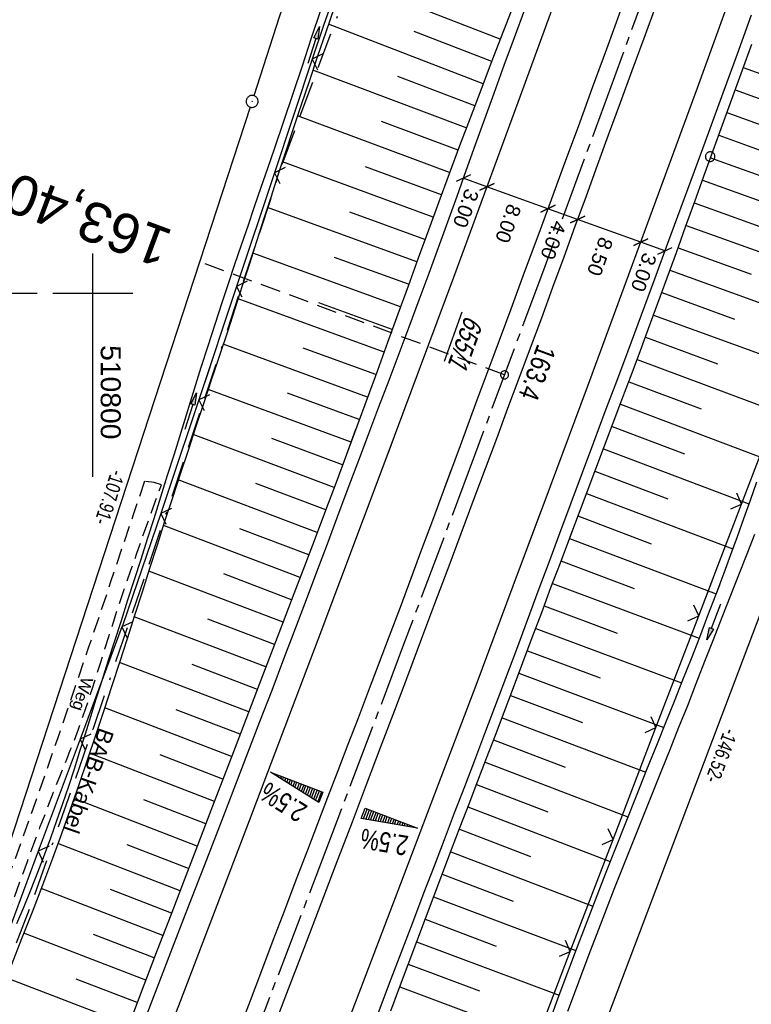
# Model space of a CAD drawing. Extents: x 510661 to 511244, y 462045 to 463013.
# Tile 3 of 29: x 510791 to 510882, y 462111 to 462234. Entities that reach past the tile are written whole.
import ezdxf
from ezdxf.enums import TextEntityAlignment as Align

# ---------------------------------------------------------------- set-up
doc = ezdxf.new("R2010")
doc.units = 0
doc.header["$LTSCALE"] = 10
doc.header["$MEASUREMENT"] = 0
for name, pattern in [('ACAD_ISO16W100', [73, 15, -6.5, 15, -6.5, 15, -7, 1, -7]), ('ACHSE', [5.5, 4, -0.5, 0.5, -0.5]), ('AUSGEZOGEN', [0]), ('LT00', [0]), ('LT11', [0.3, 0.2, -0.1]), ('LT17', [0.15, 0.1, -0.05])]:
    doc.linetypes.add(name, pattern=pattern)
doc.layers.get('0').update_dxf_attribs({"linetype": 'LT00'})
for name, color, linetype in [('--EK_FBR', 1, 'LT00'), ('--EK_ST-93-1', 30, 'LT17'), ('--EL_DFK_AB_L', 21, 'LT00'), ('--EL_DFK_AB_P', 7, 'LT00'), ('-AX-093', 35, 'ACHSE'), ('-QUE-20O', 11, 'LT00'), ('-QUE-20W', 11, 'LT00'), ('-ST-93-1', 250, 'LT00'), ('ABSTAND', 8, 'LT00'), ('BAB-KABEL', 220, 'ACAD_ISO16W100'), ('BAB-KABEL_TEXT', 221, 'Continuous'), ('BEMAßUNG', 255, 'Continuous'), ('DFK_AB_FLNR', 7, 'Continuous'), ('DFK_AB_L', 21, 'LT00'), ('DFK_AB_P', 7, 'LT00'), ('DFK_VERMPKT', 252, 'LT00'), ('FELDWEG_TEXT', 1, 'Continuous'), ('PFEIL', 140, 'AUSGEZOGEN'), ('V106_AFBR_BAB', 250, 'LT00'), ('V106_BOESCH', 250, 'LT00'), ('V106_BOSCHUNG', 250, 'LT00'), ('V106_ERDWEG', 250, 'LT11'), ('V106_GRABEN', 250, 'LT00'), ('V106_LD_MARK', 250, 'LT00'), ('V106_RASTER', 250, 'LT00'), ('V106_ZAUN', 40, 'LT00'), ('V107_AFBR_BAB', 250, 'LT00'), ('V107_BOESCH', 250, 'LT00'), ('V107_BOSCHUNG', 250, 'LT00'), ('V107_ERDWEG', 250, 'LT11'), ('V107_GRABEN', 250, 'LT00'), ('V107_LD_MARK', 250, 'LT00'), ('V107_RASTER', 250, 'LT00'), ('V107_ZAUN', 40, 'LT00')]:
    doc.layers.add(name, color=color, linetype=linetype)
doc.styles.add('Arial', font='ARIAL.TTF')
doc.styles.add('Beschrift', font='ARIAL.TTF')
doc.styles.get("Standard").update_dxf_attribs({"font": 'ARIAL.TTF'})

# ---------------------------------------------------------------- blocks, each defined once
blk = doc.blocks.new('SYMB7010')
at = {"color": 0, "linetype": 'ByBlock'}
for points in [[(-0.031408, 0.499213), (-0.093728, 0.49134), (-0.15457, 0.475719), (-0.212975, 0.452595), (-0.268021, 0.422333), (-0.31884, 0.385411), (-0.36463, 0.342411), (-0.40467, 0.29401), (-0.438329, 0.240973), (-0.465074, 0.184136), (-0.484486, 0.124395), (-0.496256, 0.062692), (-0.5002, 0)], [(-0.5002, 0), (-0.496256, -0.062692), (-0.484486, -0.124395), (-0.465075, -0.184136), (-0.438329, -0.240973), (-0.404671, -0.29401), (-0.36463, -0.342411), (-0.31884, -0.385411), (-0.268021, -0.422333), (-0.212975, -0.452595), (-0.154571, -0.475719), (-0.093728, -0.49134), (-0.031408, -0.499213), (0.031408, -0.499213)], [(0.5002, 0), (0.496256, 0.062692), (0.484485, 0.124395), (0.465074, 0.184136), (0.438329, 0.240973), (0.40467, 0.29401), (0.36463, 0.342411), (0.31884, 0.385411), (0.268021, 0.422333), (0.212975, 0.452595), (0.15457, 0.475719), (0.093728, 0.49134), (0.031408, 0.499213), (-0.031408, 0.499213)], [(0.031408, -0.499213), (0.093728, -0.491341), (0.15457, -0.475719), (0.212975, -0.452595), (0.268021, -0.422333), (0.31884, -0.385411), (0.36463, -0.342411), (0.404671, -0.294011), (0.438329, -0.240974), (0.465075, -0.184136), (0.484486, -0.124395), (0.496256, -0.062692), (0.500201, 0)]]:
    blk.add_lwpolyline(points, dxfattribs=at)
blk = doc.blocks.new('SYMB0003')
at = {"color": 0, "linetype": 'ByBlock'}
for p, q in [((-0.015712, 0), (0.010166, 0.012015)), ((0, -0.021257), (-0.015712, 0)), ((0.010166, 0.012015), (0, -0.021257))]:
    blk.add_line(p, q, dxfattribs=at)
for points in [[(-0.031395, 0.499013), (-0.093691, 0.491144), (-0.154509, 0.475528), (-0.21289, 0.452414), (-0.267913, 0.422164), (-0.318712, 0.385257), (-0.364484, 0.342274), (-0.404509, 0.293893), (-0.438154, 0.240877), (-0.464888, 0.184062), (-0.484292, 0.124345), (-0.496058, 0.062667), (-0.5, 0)], [(-0.5, 0), (-0.496058, -0.062667), (-0.484292, -0.124345), (-0.464888, -0.184062), (-0.438154, -0.240877), (-0.404509, -0.293893), (-0.364485, -0.342274), (-0.318712, -0.385257), (-0.267914, -0.422164), (-0.21289, -0.452414), (-0.154509, -0.475529), (-0.093691, -0.491144), (-0.031395, -0.499014), (0.031395, -0.499014)], [(0.5, 0), (0.496057, 0.062667), (0.484292, 0.124345), (0.464888, 0.184062), (0.438153, 0.240877), (0.404509, 0.293893), (0.364484, 0.342274), (0.318712, 0.385257), (0.267913, 0.422164), (0.21289, 0.452414), (0.154509, 0.475528), (0.093691, 0.491144), (0.031395, 0.499013), (-0.031395, 0.499013)], [(0.031395, -0.499014), (0.093691, -0.491144), (0.154509, -0.475529), (0.21289, -0.452414), (0.267914, -0.422164), (0.318712, -0.385257), (0.364485, -0.342274), (0.404509, -0.293893), (0.438154, -0.240877), (0.464889, -0.184062), (0.484292, -0.124345), (0.496058, -0.062667), (0.5, 0)]]:
    blk.add_lwpolyline(points, dxfattribs=at)
blk = doc.blocks.new('Pfreil3')
at = {"layer": 'PFEIL'}
blk.add_hatch(color=256, dxfattribs=at).paths.add_polyline_path([(-1.55, 0.27), (-1.55, -0.27), (0, 0)])
for p, q in [((-1.55, 0), (-4.83, 0)), ((-1.55, -0.27), (-1.55, 0.27)), ((-1.55, 0.27), (0, 0)), ((0, 0), (-1.55, -0.27))]:
    blk.add_line(p, q, dxfattribs=at)
blk = doc.blocks.new('SYMB0024')
at = {"color": 0, "linetype": 'ByBlock'}
for p, q in [((-0.5, 0.5), (0, 0)), ((0, 0), (0.5, 0.5))]:
    blk.add_line(p, q, dxfattribs=at)
blk = doc.blocks.new('_Oblique')
at = {"color": 0, "linetype": 'ByBlock', "lineweight": -2}
blk.add_line((-0.5, -0.5), (0.5, 0.5), dxfattribs=at)
blk = doc.blocks.new('SYMB2')
at = {"color": 0, "linetype": 'ByBlock', "flags": 128}
for points in [[(-0.031395, 0.499013), (-0.093691, 0.491144), (-0.154509, 0.475528), (-0.21289, 0.452414), (-0.267913, 0.422164), (-0.318712, 0.385257), (-0.364484, 0.342274), (-0.404509, 0.293893), (-0.438154, 0.240877), (-0.464888, 0.184062), (-0.484292, 0.124345), (-0.496058, 0.062667), (-0.5, 0)], [(-0.5, 0), (-0.496058, -0.062667), (-0.484292, -0.124345), (-0.464888, -0.184062), (-0.438154, -0.240877), (-0.404509, -0.293893), (-0.364485, -0.342274), (-0.318712, -0.385257), (-0.267914, -0.422164), (-0.21289, -0.452414), (-0.154509, -0.475529), (-0.093691, -0.491144), (-0.031395, -0.499014), (0.031395, -0.499014)], [(0.5, 0), (0.496057, 0.062667), (0.484292, 0.124345), (0.464888, 0.184062), (0.438153, 0.240877), (0.404509, 0.293893), (0.364484, 0.342274), (0.318712, 0.385257), (0.267913, 0.422164), (0.21289, 0.452414), (0.154509, 0.475528), (0.093691, 0.491144), (0.031395, 0.499013), (-0.031395, 0.499013)], [(0.031395, -0.499014), (0.093691, -0.491144), (0.154509, -0.475529), (0.21289, -0.452414), (0.267914, -0.422164), (0.318712, -0.385257), (0.364485, -0.342274), (0.404509, -0.293893), (0.438154, -0.240877), (0.464889, -0.184062), (0.484292, -0.124345), (0.496058, -0.062667), (0.5, 0)]]:
    blk.add_lwpolyline(points, dxfattribs=at)

msp = doc.modelspace()

# ---------------------------------------------------------------- linework, layer by layer
at = {"layer": '--EK_FBR'}
for points in [[(510854.06, 462235.55), (510852.78, 462232.05), (510851.5, 462228.55), (510850.23, 462225.04), (510849.07, 462221.83), (510847.91, 462218.61), (510846.75, 462215.39), (510845.59, 462212.17), (510844.43, 462208.95), (510843.26, 462205.73), (510842.08, 462202.52), (510840.84, 462199.16), (510839.59, 462195.81), (510838.34, 462192.46), (510837.08, 462189.12), (510835.81, 462185.77), (510834.55, 462182.42), (510833.29, 462179.08), (510831.97, 462175.59), (510830.66, 462172.1), (510829.35, 462168.61), (510828.04, 462165.12), (510826.73, 462161.63), (510825.41, 462158.15), (510823.91, 462154.22), (510822.41, 462150.29), (510820.9, 462146.37), (510819.39, 462142.44), (510817.87, 462138.52), (510816.36, 462134.6), (510814.23, 462129.06), (510812.09, 462123.53), (510809.96, 462118), (510807.83, 462112.46), (510805.66, 462106.84)], [(510866.12, 462235.47), (510864.35, 462230.61), (510862.57, 462225.75), (510860.79, 462220.89), (510859.11, 462216.32), (510857.42, 462211.75), (510855.73, 462207.18), (510854.04, 462202.62), (510852.35, 462198.05), (510850.23, 462192.34), (510848.12, 462186.63), (510846.01, 462180.91), (510843.89, 462175.2), (510842.54, 462171.57), (510841.19, 462167.95), (510839.84, 462164.32), (510838.49, 462160.7), (510837.13, 462157.07), (510835.76, 462153.45), (510834.5, 462150.14), (510833.23, 462146.83), (510831.96, 462143.52), (510830.69, 462140.21), (510829.42, 462136.9), (510828.15, 462133.6), (510826.89, 462130.28), (510825.45, 462126.51), (510824.01, 462122.73), (510822.57, 462118.96), (510821.14, 462115.18), (510819.7, 462111.41), (510818.25, 462107.63)], [(510870.49, 462235.96), (510869.01, 462231.93), (510867.54, 462227.9), (510866.06, 462223.87), (510864.58, 462219.84), (510863.18, 462216.02), (510861.79, 462212.2), (510860.39, 462208.38), (510858.99, 462204.57), (510857.59, 462200.75), (510856.19, 462196.93), (510854.79, 462193.15), (510853.38, 462189.38), (510851.97, 462185.6), (510850.56, 462181.82), (510849.15, 462178.05), (510847.73, 462174.28), (510846.1, 462169.9), (510844.46, 462165.53), (510842.82, 462161.16), (510841.18, 462156.79), (510839.54, 462152.42), (510837.78, 462147.77), (510836.01, 462143.11), (510834.25, 462138.46), (510832.48, 462133.81), (510830.7, 462129.16), (510828.57, 462123.56), (510826.43, 462117.95), (510824.28, 462112.35), (510822.14, 462106.74)], [(510882.49, 462234.89), (510880.7, 462229.99), (510878.91, 462225.09), (510877.12, 462220.19), (510875.33, 462215.3), (510873.67, 462210.8), (510872.01, 462206.29), (510870.35, 462201.79), (510868.68, 462197.29), (510867.01, 462192.79), (510865.59, 462188.98), (510864.16, 462185.17), (510862.74, 462181.36), (510861.31, 462177.55), (510859.89, 462173.74), (510858.46, 462169.93), (510857.11, 462166.3), (510855.76, 462162.67), (510854.41, 462159.04), (510853.06, 462155.41), (510851.7, 462151.79), (510850.34, 462148.16), (510849.09, 462144.85), (510847.82, 462141.53), (510846.56, 462138.22), (510845.29, 462134.9), (510844.02, 462131.59), (510842.75, 462128.28), (510841.48, 462124.97), (510840.03, 462121.18), (510838.58, 462117.39), (510837.14, 462113.59), (510835.69, 462109.8)], [(510834.5, 462182.29), (510833.29, 462179.08), (510831.97, 462175.59), (510830.66, 462172.1), (510829.35, 462168.61), (510828.04, 462165.12), (510826.73, 462161.63), (510825.41, 462158.15), (510823.91, 462154.22), (510822.41, 462150.29), (510820.9, 462146.37), (510819.39, 462142.44), (510817.87, 462138.52), (510816.36, 462134.6), (510814.23, 462129.06), (510812.09, 462123.53), (510809.96, 462118), (510807.83, 462112.46), (510805.66, 462106.84), (510803.49, 462101.21), (510801.31, 462095.59), (510800.02, 462092.26)], [(510844.87, 462177.85), (510843.89, 462175.2), (510842.54, 462171.57), (510841.19, 462167.95), (510839.84, 462164.32), (510838.49, 462160.7), (510837.13, 462157.07), (510835.76, 462153.45), (510834.5, 462150.14), (510833.23, 462146.83), (510831.96, 462143.52), (510830.69, 462140.21), (510829.42, 462136.9), (510828.15, 462133.6), (510826.89, 462130.28), (510825.45, 462126.51), (510824.01, 462122.73), (510822.57, 462118.96), (510821.14, 462115.18), (510819.7, 462111.41), (510818.25, 462107.63)], [(510848.49, 462176.31), (510847.73, 462174.28), (510846.1, 462169.9), (510844.46, 462165.53), (510842.82, 462161.16), (510841.18, 462156.79), (510839.54, 462152.42), (510837.78, 462147.77), (510836.01, 462143.11), (510834.25, 462138.46), (510832.48, 462133.81), (510830.7, 462129.16), (510828.57, 462123.56), (510826.43, 462117.95), (510824.28, 462112.35), (510822.14, 462106.74), (510817.86, 462095.63), (510814.55, 462087.05)], [(510859.14, 462171.76), (510858.46, 462169.93), (510857.11, 462166.3), (510855.76, 462162.67), (510854.41, 462159.04), (510853.06, 462155.41), (510851.7, 462151.79), (510850.34, 462148.16), (510849.09, 462144.85), (510847.82, 462141.53), (510846.56, 462138.22), (510845.29, 462134.9), (510844.02, 462131.59), (510842.75, 462128.28), (510841.48, 462124.97), (510840.03, 462121.18), (510838.58, 462117.39), (510837.14, 462113.59), (510835.69, 462109.8), (510834.25, 462106.01), (510832.8, 462102.22), (510829.93, 462094.75), (510827.06, 462087.29), (510825.45, 462083.14)]]:
    msp.add_lwpolyline(points, dxfattribs=at)
at = {"layer": '--EK_ST-93-1', "ltscale": 2.5}
msp.add_line((510851.58, 462189.81), (510814.08, 462203.74), dxfattribs=at)
at = {"layer": '--EL_DFK_AB_L'}
for p, q in [((510851.58, 462322.8), (510820.19, 462224.78)), ((510819.73, 462223.36), (510786.63, 462122.22)), ((510902.31, 462209.4), (510851.08, 462073.95))]:
    msp.add_line(p, q, dxfattribs=at)
at = {"layer": '-AX-093', "ltscale": 0.2}
msp.add_lwpolyline([(511002.16, 462634.59), (510994.72, 462610.42), (510987.21, 462586.28), (510979.61, 462562.16), (510971.94, 462538.06), (510964.2, 462513.99), (510956.38, 462489.95), (510948.48, 462465.93), (510940.51, 462441.93), (510932.46, 462417.96), (510924.34, 462394.02), (510916.14, 462370.1), (510907.86, 462346.21), (510899.51, 462322.34), (510891.08, 462298.5), (510882.58, 462274.69), (510874, 462250.9), (510865.35, 462227.14), (510856.62, 462203.41), (510847.82, 462179.71), (510838.94, 462156.03), (510829.99, 462132.38), (510820.96, 462108.76), (510812.82, 462087.67)], dxfattribs=at)
at = {"layer": '-QUE-20O'}
for p, q in [((510834.37, 462135.46), (510833.89, 462134.19)), ((510834.19, 462134.14), (510834.65, 462135.35)), ((510834.93, 462135.25), (510834.49, 462134.09)), ((510834.8, 462134.04), (510835.21, 462135.14)), ((510835.49, 462135.03), (510835.1, 462133.99)), ((510835.4, 462133.94), (510835.77, 462134.93)), ((510836.05, 462134.82), (510835.7, 462133.89)), ((510836, 462133.84), (510836.33, 462134.71)), ((510836.61, 462134.61), (510836.3, 462133.79)), ((510836.61, 462133.74), (510836.89, 462134.5)), ((510837.17, 462134.39), (510836.91, 462133.69)), ((510837.21, 462133.64), (510837.45, 462134.29)), ((510837.74, 462134.18), (510837.51, 462133.59)), ((510837.81, 462133.54), (510838.02, 462134.07)), ((510838.3, 462133.97), (510838.12, 462133.49)), ((510838.42, 462133.44), (510838.58, 462133.86)), ((510838.86, 462133.75), (510838.72, 462133.39)), ((510839.02, 462133.34), (510839.14, 462133.65)), ((510839.42, 462133.54), (510839.32, 462133.29)), ((510839.62, 462133.24), (510839.7, 462133.44)), ((510839.98, 462133.33), (510839.93, 462133.19)), ((510840.23, 462133.14), (510840.26, 462133.22)), ((510840.54, 462133.12), (510840.53, 462133.09))]:
    msp.add_line(p, q, dxfattribs=at)
msp.add_lwpolyline([(510833.64, 462134.24), (510834.14, 462135.55), (510840.68, 462133.06), (510833.64, 462134.24)], dxfattribs=at)
at = {"layer": '-QUE-20W'}
for p, q in [((510822.49, 462139.97), (510822.48, 462139.92)), ((510822.74, 462139.76), (510822.78, 462139.86)), ((510823.06, 462139.75), (510823, 462139.59)), ((510823.25, 462139.43), (510823.34, 462139.65)), ((510823.62, 462139.54), (510823.51, 462139.27)), ((510823.77, 462139.11), (510823.9, 462139.43)), ((510824.18, 462139.33), (510824.03, 462138.94)), ((510824.29, 462138.78), (510824.46, 462139.22)), ((510824.74, 462139.11), (510824.55, 462138.62)), ((510824.81, 462138.46), (510825.02, 462139.01)), ((510825.3, 462138.9), (510825.07, 462138.29)), ((510825.33, 462138.13), (510825.58, 462138.79)), ((510825.86, 462138.69), (510825.59, 462137.97)), ((510825.85, 462137.81), (510826.14, 462138.58)), ((510826.42, 462138.48), (510826.11, 462137.64)), ((510826.37, 462137.48), (510826.7, 462138.37)), ((510826.98, 462138.26), (510826.62, 462137.32)), ((510826.88, 462137.16), (510827.26, 462138.16)), ((510827.54, 462138.05), (510827.14, 462136.99)), ((510827.4, 462136.83), (510827.82, 462137.94)), ((510828.1, 462137.84), (510827.66, 462136.67)), ((510827.92, 462136.5), (510828.39, 462137.73)), ((510828.67, 462137.62), (510828.18, 462136.34))]:
    msp.add_line(p, q, dxfattribs=at)
msp.add_lwpolyline([(510828.31, 462136.26), (510822.27, 462140.05), (510828.81, 462137.57), (510828.31, 462136.26)], dxfattribs=at)
at = {"layer": 'BAB-KABEL', "ltscale": 0.03, "flags": 128}
msp.add_lwpolyline([(511068.73, 462978.59), (511064.44, 462967.11), (511059.81, 462953.34), (511052.43, 462930.01), (511046.43, 462911.52), (511041.51, 462895.97), (511035.81, 462878.26), (511031.38, 462864.27), (511025.48, 462842.53), (511020.26, 462824.93), (511017.22, 462814.32), (511011.51, 462796.29), (511001.96, 462764.99), (510990.72, 462727.69), (510988.63, 462721.12), (510988.08, 462718.91), (510988.26, 462717.09), (510990.84, 462698.34), (510985.92, 462682.09), (510974.96, 462665.11), (510972.69, 462657.89), (510967.52, 462640.54), (510963.22, 462624.96), (510958.17, 462606.62), (510950.6, 462577.73), (510949.71, 462572.15), (510945.01, 462539.89), (510942.97, 462527.41), (510938.53, 462509.11), (510932.18, 462483.07), (510928.24, 462470.38), (510921.49, 462447.21), (510910.95, 462416.48), (510902.01, 462392.32), (510896.76, 462379.43), (510892.23, 462368.99), (510881.64, 462343.3), (510875.59, 462330.18), (510863.37, 462306.99), (510851.02, 462281.78), (510843.08, 462264.24), (510838.16, 462253.9), (510836.15, 462250.12), (510833.88, 462243.46), (510823.8, 462216.47), (510811.58, 462179.56), (510799.99, 462145.42), (510792.3, 462123.57), (510788.4, 462113.38), (510782.59, 462098.52)], dxfattribs=at)
at = {"layer": 'BEMAßUNG'}
for p, q in [((510849.37, 462213.38), (510846.41, 462214.44)), ((510857.01, 462210.63), (510849.37, 462213.38)), ((510860.73, 462209.29), (510857.01, 462210.63)), ((510868.65, 462206.44), (510860.73, 462209.29)), ((510871.67, 462205.35), (510868.65, 462206.44))]:
    msp.add_line(p, q, dxfattribs=at)
at = {"layer": 'DFK_AB_L'}
for p, q in [((510851.58, 462322.8), (510820.19, 462224.78)), ((510819.73, 462223.36), (510786.63, 462122.22)), ((510902.31, 462209.4), (510851.08, 462073.95))]:
    msp.add_line(p, q, dxfattribs=at)
at = {"layer": 'V106_AFBR_BAB'}
for points in [[(510854.06, 462235.55), (510852.78, 462232.05), (510851.5, 462228.55), (510850.23, 462225.04), (510849.07, 462221.83), (510847.91, 462218.61), (510846.75, 462215.39), (510845.59, 462212.17), (510844.43, 462208.95), (510843.26, 462205.73), (510842.08, 462202.52), (510840.84, 462199.16), (510839.59, 462195.81), (510838.34, 462192.46), (510837.08, 462189.12), (510835.81, 462185.77), (510834.55, 462182.42), (510833.29, 462179.08), (510831.97, 462175.59), (510830.66, 462172.1), (510829.35, 462168.61), (510828.04, 462165.12), (510826.73, 462161.63), (510825.41, 462158.15), (510823.91, 462154.22), (510822.41, 462150.29), (510820.9, 462146.37), (510819.39, 462142.44), (510817.87, 462138.52), (510816.36, 462134.6), (510814.23, 462129.06), (510812.09, 462123.53), (510809.96, 462118), (510807.83, 462112.46), (510805.66, 462106.84)], [(510866.12, 462235.47), (510864.35, 462230.61), (510862.57, 462225.75), (510860.79, 462220.89), (510859.11, 462216.32), (510857.42, 462211.75), (510855.73, 462207.18), (510854.04, 462202.62), (510852.35, 462198.05), (510850.23, 462192.34), (510848.12, 462186.63), (510846.01, 462180.91), (510843.89, 462175.2), (510842.54, 462171.57), (510841.19, 462167.95), (510839.84, 462164.32), (510838.49, 462160.7), (510837.13, 462157.07), (510835.76, 462153.45), (510834.5, 462150.14), (510833.23, 462146.83), (510831.96, 462143.52), (510830.69, 462140.21), (510829.42, 462136.9), (510828.15, 462133.6), (510826.89, 462130.28), (510825.45, 462126.51), (510824.01, 462122.73), (510822.57, 462118.96), (510821.14, 462115.18), (510819.7, 462111.41), (510818.25, 462107.63)], [(510870.49, 462235.96), (510869.01, 462231.93), (510867.54, 462227.9), (510866.06, 462223.87), (510864.58, 462219.84), (510863.18, 462216.02), (510861.79, 462212.2), (510860.39, 462208.38), (510858.99, 462204.57), (510857.59, 462200.75), (510856.19, 462196.93), (510854.79, 462193.15), (510853.38, 462189.38), (510851.97, 462185.6), (510850.56, 462181.82), (510849.15, 462178.05), (510847.73, 462174.28), (510846.1, 462169.9), (510844.46, 462165.53), (510842.82, 462161.16), (510841.18, 462156.79), (510839.54, 462152.42), (510837.78, 462147.77), (510836.01, 462143.11), (510834.25, 462138.46), (510832.48, 462133.81), (510830.7, 462129.16), (510828.57, 462123.56), (510826.43, 462117.95), (510824.28, 462112.35), (510822.14, 462106.74)], [(510882.49, 462234.89), (510880.7, 462229.99), (510878.91, 462225.09), (510877.12, 462220.19), (510875.33, 462215.3), (510873.67, 462210.8), (510872.01, 462206.29), (510870.35, 462201.79), (510868.68, 462197.29), (510867.01, 462192.79), (510865.59, 462188.98), (510864.16, 462185.17), (510862.74, 462181.36), (510861.31, 462177.55), (510859.89, 462173.74), (510858.46, 462169.93), (510857.11, 462166.3), (510855.76, 462162.67), (510854.41, 462159.04), (510853.06, 462155.41), (510851.7, 462151.79), (510850.34, 462148.16), (510849.09, 462144.85), (510847.82, 462141.53), (510846.56, 462138.22), (510845.29, 462134.9), (510844.02, 462131.59), (510842.75, 462128.28), (510841.48, 462124.97), (510840.03, 462121.18), (510838.58, 462117.39), (510837.14, 462113.59), (510835.69, 462109.8)]]:
    msp.add_lwpolyline(points, dxfattribs=at)
at = {"layer": 'V106_BOESCH'}
for points in [[(510852.42, 462235.37), (510851.46, 462232.9), (510850.5, 462230.43), (510849.54, 462227.96), (510848.59, 462225.49), (510847.26, 462221.99), (510845.94, 462218.49), (510844.64, 462214.98), (510843.34, 462211.47), (510842.05, 462207.96), (510840.77, 462204.44), (510839.49, 462200.93), (510838.21, 462197.41), (510836.93, 462193.89), (510835.65, 462190.38), (510834.36, 462186.86), (510833.07, 462183.35), (510831.77, 462179.84), (510830.47, 462176.34), (510829.16, 462172.85), (510827.84, 462169.36), (510826.52, 462165.87), (510825.19, 462162.38), (510823.86, 462158.89), (510820.85, 462151.02), (510817.83, 462143.14), (510814.81, 462135.27), (510813.13, 462130.89), (510811.44, 462126.51), (510809.76, 462122.13), (510808.07, 462117.75), (510806.39, 462113.37), (510804.96, 462109.64)], [(510837.35, 462110.18), (510838.43, 462113.07), (510839.5, 462115.96), (510840.58, 462118.85), (510841.66, 462121.73), (510842.75, 462124.62), (510843.84, 462127.49), (510844.94, 462130.36), (510846.04, 462133.22), (510847.14, 462136.09), (510848.24, 462138.95), (510849.34, 462141.82), (510850.44, 462144.69), (510851.53, 462147.55), (510852.71, 462150.67), (510853.89, 462153.8), (510855.06, 462156.92), (510856.23, 462160.04), (510857.39, 462163.17), (510858.57, 462166.29), (510859.74, 462169.41), (510860.83, 462172.29), (510861.92, 462175.17), (510863.01, 462178.04), (510864.11, 462180.92), (510865.2, 462183.79), (510866.29, 462186.67), (510867.37, 462189.55), (510868.45, 462192.43), (510869.62, 462195.61), (510870.79, 462198.79), (510871.95, 462201.97), (510873.1, 462205.16), (510874.26, 462208.35), (510875.41, 462211.54), (510876.56, 462214.72), (510879.55, 462222.99), (510882.56, 462231.25)]]:
    msp.add_lwpolyline(points, dxfattribs=at)
at = {"layer": 'V106_BOSCHUNG'}
for p, q in [((510851.05, 462231.85), (510831.48, 462239.46)), ((510848.9, 462226.29), (510829.53, 462233.73)), ((510849.97, 462229.06), (510840.24, 462232.83)), ((510846.79, 462220.75), (510827.58, 462227.98)), ((510881.49, 462228.33), (510890.73, 462224.96)), ((510847.84, 462223.53), (510838.2, 462227.19)), ((510880.46, 462225.51), (510898.97, 462218.76)), ((510844.7, 462215.16), (510825.65, 462222.26)), ((510879.44, 462222.69), (510888.7, 462219.31)), ((510845.75, 462217.96), (510836.18, 462221.54)), ((510878.41, 462219.85), (510896.95, 462213.12)), ((510877.39, 462217.02), (510886.66, 462213.67)), ((510842.64, 462209.57), (510823.75, 462216.52)), ((510843.67, 462212.37), (510834.18, 462215.88)), ((510876.36, 462214.19), (510894.89, 462207.52)), ((510840.59, 462203.96), (510821.89, 462210.78)), ((510875.34, 462211.36), (510884.59, 462208.04)), ((510841.61, 462206.77), (510832.22, 462210.21)), ((510874.33, 462208.54), (510892.75, 462201.91)), ((510873.31, 462205.73), (510882.49, 462202.42)), ((510838.55, 462198.35), (510820.04, 462205.04)), ((510839.57, 462201.16), (510830.27, 462204.53)), ((510872.29, 462202.93), (510890.57, 462196.29)), ((510871.27, 462200.12), (510880.38, 462196.8)), ((510836.49, 462192.68), (510818.21, 462199.35)), ((510837.52, 462195.52), (510828.32, 462198.86)), ((510870.25, 462197.31), (510888.4, 462190.67)), ((510834.43, 462187.04), (510816.34, 462193.66)), ((510869.22, 462194.52), (510878.27, 462191.18)), ((510835.46, 462189.85), (510826.37, 462193.18)), ((510868.19, 462191.74), (510886.27, 462185)), ((510867.14, 462188.95), (510876.19, 462185.55)), ((510832.35, 462181.38), (510814.46, 462187.99)), ((510833.39, 462184.21), (510824.4, 462187.52)), ((510866.09, 462186.16), (510884.22, 462179.32)), ((510830.24, 462175.72), (510812.58, 462182.33)), ((510865.04, 462183.36), (510874.12, 462179.92)), ((510831.29, 462178.54), (510822.41, 462181.85)), ((510863.97, 462180.56), (510882.19, 462173.66)), ((510862.9, 462177.75), (510872.04, 462174.29)), ((510828.11, 462170.08), (510810.7, 462176.65)), ((510829.18, 462172.9), (510820.41, 462176.2)), ((510861.84, 462174.95), (510880.16, 462168.01)), ((510860.77, 462172.15), (510869.95, 462168.67)), ((510825.97, 462164.44), (510808.85, 462170.97)), ((510827.05, 462167.26), (510818.41, 462170.54)), ((510859.71, 462169.33), (510878.08, 462162.4)), ((510858.65, 462166.51), (510867.83, 462163.06)), ((510823.84, 462158.84), (510807.01, 462165.25)), ((510824.91, 462161.64), (510816.42, 462164.88)), ((510857.59, 462163.68), (510875.94, 462156.82)), ((510856.54, 462160.88), (510865.69, 462157.45)), ((510821.69, 462153.23), (510805.19, 462159.52)), ((510822.77, 462156.04), (510814.43, 462159.21)), ((510855.49, 462158.07), (510873.75, 462151.23)), ((510854.44, 462155.26), (510863.54, 462151.85)), ((510819.55, 462147.63), (510803.36, 462153.8)), ((510820.62, 462150.43), (510812.45, 462153.55)), ((510853.39, 462152.46), (510871.52, 462145.65)), ((510852.33, 462149.66), (510861.36, 462146.26)), ((510817.39, 462142), (510801.51, 462148.11)), ((510818.47, 462144.82), (510810.45, 462147.88)), ((510851.28, 462146.88), (510869.27, 462140.04)), ((510850.21, 462144.09), (510859.18, 462140.67)), ((510815.24, 462136.39), (510799.61, 462142.43)), ((510816.31, 462139.19), (510808.44, 462142.23)), ((510849.15, 462141.31), (510867.03, 462134.44)), ((510848.07, 462138.51), (510856.99, 462135.08)), ((510813.09, 462130.79), (510797.65, 462136.75)), ((510814.16, 462133.59), (510806.4, 462136.59)), ((510846.99, 462135.71), (510864.82, 462128.87)), ((510845.92, 462132.91), (510854.82, 462129.49)), ((510810.93, 462125.19), (510795.63, 462131.1)), ((510812.01, 462127.99), (510804.33, 462130.95)), ((510844.84, 462130.09), (510862.64, 462123.29)), ((510843.76, 462127.28), (510852.66, 462123.89)), ((510808.78, 462119.59), (510793.53, 462125.48)), ((510809.86, 462122.39), (510802.22, 462125.34)), ((510842.69, 462124.45), (510860.51, 462117.72)), ((510841.62, 462121.63), (510850.54, 462118.28)), ((510806.63, 462113.99), (510791.37, 462119.88)), ((510807.7, 462116.79), (510800.08, 462119.73)), ((510840.57, 462118.81), (510858.42, 462112.13)), ((510839.52, 462115.99), (510848.45, 462112.65)), ((510804.48, 462108.39), (510789.14, 462114.31)), ((510805.55, 462111.19), (510797.91, 462114.14)), ((510838.47, 462113.18), (510856.33, 462106.5))]:
    msp.add_line(p, q, dxfattribs=at)
at = {"layer": 'V106_ERDWEG', "flags": 128}
for points in [[(510806.47, 462176.5), (510805.06, 462172.29), (510803.65, 462168.09), (510802.24, 462163.88), (510800.82, 462159.67), (510799.52, 462155.82), (510798.21, 462151.96), (510796.9, 462148.1), (510795.57, 462144.25), (510794.24, 462140.4), (510793.22, 462137.49), (510792.2, 462134.58), (510791.16, 462131.68), (510790.11, 462128.78), (510789.05, 462125.88), (510787.96, 462122.99), (510786.86, 462120.12), (510785.73, 462117.24), (510784.58, 462114.39), (510783.58, 462111.95), (510782.56, 462109.52), (510781.52, 462107.1), (510780.47, 462104.68), (510779.41, 462102.26), (510778.42, 462100.01)], [(510808.61, 462176.05), (510807.7, 462176.34), (510806.47, 462176.5)], [(510780.33, 462099.33), (510780.74, 462100.3), (510781.86, 462102.95), (510782.96, 462105.62), (510784.05, 462108.29), (510785.12, 462110.97), (510786.17, 462113.65), (510787, 462115.82), (510787.81, 462117.99), (510788.62, 462120.17), (510789.42, 462122.35), (510790.22, 462124.53), (510791.01, 462126.7), (510791.81, 462128.88), (510792.62, 462131.06), (510793.43, 462133.23), (510794.26, 462135.4), (510795.1, 462137.56), (510795.96, 462139.72), (510796.37, 462140.74), (510796.78, 462141.76), (510797.19, 462142.79), (510797.6, 462143.81), (510798.21, 462145.46), (510798.81, 462147.12), (510799.37, 462148.79), (510799.93, 462150.46), (510800.46, 462152.14), (510801, 462153.82), (510801.52, 462155.5), (510802.05, 462157.18), (510802.59, 462158.86), (510803.3, 462161.03), (510804.03, 462163.18), (510804.77, 462165.34), (510805.52, 462167.48), (510806.28, 462169.63), (510807.05, 462171.77), (510807.83, 462173.91), (510808.61, 462176.05)]]:
    msp.add_lwpolyline(points, dxfattribs=at)
at = {"layer": 'V106_GRABEN'}
for points in [[(510830.23, 462235.79), (510829.2, 462232.76), (510828.17, 462229.73), (510827.14, 462226.7), (510826.12, 462223.66), (510825.11, 462220.62), (510824.1, 462217.58), (510823.2, 462214.82), (510822.3, 462212.05), (510821.4, 462209.28), (510820.51, 462206.51), (510819.62, 462203.74), (510818.73, 462200.97), (510817.83, 462198.2), (510816.86, 462195.22), (510815.88, 462192.25), (510814.89, 462189.28), (510813.9, 462186.31), (510812.91, 462183.33), (510811.93, 462180.36), (510810.95, 462177.39), (510809.97, 462174.42), (510809, 462171.44), (510808.05, 462168.5), (510807.11, 462165.56), (510806.17, 462162.62), (510805.24, 462159.68), (510804.3, 462156.74), (510803.36, 462153.8), (510802.4, 462150.86), (510801.39, 462147.76), (510800.36, 462144.66), (510799.31, 462141.56), (510798.25, 462138.48), (510797.17, 462135.4), (510796.07, 462132.32), (510794.95, 462129.26), (510793.69, 462125.89), (510792.4, 462122.53), (510791.09, 462119.18), (510789.76, 462115.84)], [(510828.51, 462235.45), (510827.36, 462231.97), (510826.21, 462228.5), (510825.05, 462225.02), (510823.89, 462221.55), (510822.71, 462218.09), (510821.89, 462215.68), (510821.06, 462213.27), (510820.23, 462210.87), (510819.41, 462208.46), (510818.58, 462206.06), (510817.77, 462203.65), (510816.95, 462201.23), (510816.15, 462198.82), (510815.27, 462196.13), (510814.41, 462193.43), (510813.55, 462190.73), (510812.7, 462188.02), (510811.86, 462185.32), (510811.02, 462182.61), (510810.18, 462179.9), (510809.33, 462177.2), (510808.49, 462174.49), (510807.64, 462171.79), (510806.82, 462169.23), (510806.01, 462166.68), (510805.18, 462164.13), (510804.36, 462161.58), (510803.54, 462159.03), (510802.72, 462156.47), (510801.9, 462153.92), (510801.09, 462151.36), (510800.4, 462149.18), (510799.72, 462146.99), (510799.04, 462144.81), (510798.35, 462142.63), (510797.65, 462140.45), (510796.94, 462138.27), (510796.22, 462136.1), (510795.47, 462133.94), (510794.71, 462131.78), (510793.92, 462129.64), (510793.09, 462127.48), (510792.23, 462125.34), (510791.35, 462123.2), (510790.45, 462121.07)], [(510883.16, 462176.36), (510882.34, 462174.08), (510881.53, 462171.8), (510880.71, 462169.53), (510879.88, 462167.26), (510879.05, 462164.99), (510878.04, 462162.3), (510877.02, 462159.62), (510875.99, 462156.94), (510874.94, 462154.26), (510873.89, 462151.59), (510872.83, 462148.92), (510871.76, 462146.25), (510870.69, 462143.59), (510869.38, 462140.33), (510868.08, 462137.07), (510866.78, 462133.81), (510865.48, 462130.55), (510864.2, 462127.29), (510862.92, 462124.02), (510861.66, 462120.75), (510860.56, 462117.86), (510859.48, 462114.98), (510858.4, 462112.08), (510857.33, 462109.19)], [(510882.9, 462169.81), (510881.92, 462167.37), (510880.95, 462164.92), (510879.87, 462162.17), (510878.79, 462159.41), (510877.71, 462156.65), (510876.63, 462153.9), (510875.56, 462151.14), (510874.48, 462148.38), (510873.39, 462145.63), (510872.3, 462142.87), (510871.3, 462140.37), (510870.3, 462137.87), (510869.29, 462135.37), (510868.29, 462132.87), (510867.28, 462130.37), (510866.28, 462127.87), (510865.29, 462125.36), (510864.3, 462122.85), (510863.33, 462120.34), (510862.34, 462117.78), (510861.37, 462115.21), (510860.41, 462112.63), (510859.45, 462110.06)]]:
    msp.add_lwpolyline(points, dxfattribs=at)
at = {"layer": 'V106_LD_MARK'}
for points in [[(510822.5, 462084.2), (510824.51, 462089.37), (510829.23, 462101.61), (510833.93, 462113.85), (510838.6, 462126.11), (510843.32, 462138.54), (510848.01, 462150.97), (510852.68, 462163.41), (510857.33, 462175.86), (510861.96, 462188.32), (510866.57, 462200.79), (510871.16, 462213.27), (510875.73, 462225.75), (510880.27, 462238.24), (510884.8, 462250.73), (510889.31, 462263.23), (510894.6, 462277.95), (510899.85, 462292.67), (510905.08, 462307.4), (510910.29, 462322.14), (510915.46, 462336.89), (510920.61, 462351.66), (510925.73, 462366.43)], [(510902.96, 462363.52), (510897.56, 462347.95), (510892.13, 462332.39), (510886.67, 462316.84), (510881.17, 462301.3), (510875.64, 462285.78), (510870.08, 462270.26), (510861.85, 462247.48), (510853.54, 462224.73), (510845.17, 462202), (510836.72, 462179.3), (510828.2, 462156.62), (510819.61, 462133.97), (510810.95, 462111.35), (510803.14, 462091.15)]]:
    msp.add_lwpolyline(points, dxfattribs=at)
at = {"layer": 'V106_RASTER'}
for p, q in [((510800, 462195), (510800, 462205)), ((510805, 462200), (510795, 462200))]:
    msp.add_line(p, q, dxfattribs=at)
at = {"layer": 'V106_ZAUN'}
for p, q in [((510827.5, 462229.37), (510822.76, 462215.13)), ((510822.76, 462215.13), (510818.02, 462200.9)), ((510818.02, 462200.9), (510813.29, 462186.67)), ((510881.27, 462173.64), (510886.62, 462187.66)), ((510870.55, 462145.63), (510875.91, 462159.63)), ((510803.66, 462158.26), (510798.42, 462144.2)), ((510865.18, 462131.62), (510870.55, 462145.63)), ((510798.42, 462144.2), (510793.17, 462130.15)), ((510859.81, 462117.61), (510865.18, 462131.62)), ((510793.17, 462130.15), (510787.93, 462116.09)), ((510854.44, 462103.61), (510859.81, 462117.61))]:
    msp.add_line(p, q, dxfattribs=at)
for points in [[(510832.44, 462243.53), (510828.95, 462233.72), (510827.5, 462229.37)], [(510813.29, 462186.67), (510809.59, 462175.57), (510808.52, 462172.44)], [(510875.91, 462159.63), (510878.31, 462165.9), (510881.27, 462173.64)], [(510808.52, 462172.44), (510803.76, 462158.52), (510803.66, 462158.26)]]:
    msp.add_lwpolyline(points, dxfattribs=at)
at = {"layer": 'V107_AFBR_BAB'}
for points in [[(510834.5, 462182.29), (510833.29, 462179.08), (510831.97, 462175.59), (510830.66, 462172.1), (510829.35, 462168.61), (510828.04, 462165.12), (510826.73, 462161.63), (510825.41, 462158.15), (510823.91, 462154.22), (510822.41, 462150.29), (510820.9, 462146.37), (510819.39, 462142.44), (510817.87, 462138.52), (510816.36, 462134.6), (510814.23, 462129.06), (510812.09, 462123.53), (510809.96, 462118), (510807.83, 462112.46), (510805.66, 462106.84), (510803.49, 462101.21), (510801.31, 462095.59), (510800.02, 462092.26)], [(510844.87, 462177.85), (510843.89, 462175.2), (510842.54, 462171.57), (510841.19, 462167.95), (510839.84, 462164.32), (510838.49, 462160.7), (510837.13, 462157.07), (510835.76, 462153.45), (510834.5, 462150.14), (510833.23, 462146.83), (510831.96, 462143.52), (510830.69, 462140.21), (510829.42, 462136.9), (510828.15, 462133.6), (510826.89, 462130.28), (510825.45, 462126.51), (510824.01, 462122.73), (510822.57, 462118.96), (510821.14, 462115.18), (510819.7, 462111.41), (510818.25, 462107.63)], [(510848.49, 462176.31), (510847.73, 462174.28), (510846.1, 462169.9), (510844.46, 462165.53), (510842.82, 462161.16), (510841.18, 462156.79), (510839.54, 462152.42), (510837.78, 462147.77), (510836.01, 462143.11), (510834.25, 462138.46), (510832.48, 462133.81), (510830.7, 462129.16), (510828.57, 462123.56), (510826.43, 462117.95), (510824.28, 462112.35), (510822.14, 462106.74), (510817.86, 462095.63), (510814.55, 462087.05)], [(510859.14, 462171.76), (510858.46, 462169.93), (510857.11, 462166.3), (510855.76, 462162.67), (510854.41, 462159.04), (510853.06, 462155.41), (510851.7, 462151.79), (510850.34, 462148.16), (510849.09, 462144.85), (510847.82, 462141.53), (510846.56, 462138.22), (510845.29, 462134.9), (510844.02, 462131.59), (510842.75, 462128.28), (510841.48, 462124.97), (510840.03, 462121.18), (510838.58, 462117.39), (510837.14, 462113.59), (510835.69, 462109.8), (510834.25, 462106.01), (510832.8, 462102.22), (510829.93, 462094.75), (510827.06, 462087.29), (510825.45, 462083.14)]]:
    msp.add_lwpolyline(points, dxfattribs=at)
at = {"layer": 'V107_BOESCH'}
for points in [[(510832.93, 462182.96), (510831.77, 462179.84), (510830.47, 462176.34), (510829.16, 462172.85), (510827.84, 462169.36), (510826.52, 462165.87), (510825.19, 462162.38), (510823.86, 462158.89), (510820.85, 462151.02), (510817.83, 462143.14), (510814.81, 462135.27), (510813.13, 462130.89), (510811.44, 462126.51), (510809.76, 462122.13), (510808.07, 462117.75), (510806.39, 462113.37), (510804.96, 462109.64), (510803.53, 462105.92), (510802.1, 462102.19), (510800.66, 462098.47), (510799.21, 462094.75), (510798.46, 462092.82)], [(510837.35, 462110.18), (510838.43, 462113.07), (510839.5, 462115.96), (510840.58, 462118.85), (510841.66, 462121.73), (510842.75, 462124.62), (510843.84, 462127.49), (510844.94, 462130.36), (510846.04, 462133.22), (510847.14, 462136.09), (510848.24, 462138.95), (510849.34, 462141.82), (510850.44, 462144.69), (510851.53, 462147.55), (510852.71, 462150.67), (510853.89, 462153.8), (510855.06, 462156.92), (510856.23, 462160.04), (510857.39, 462163.17), (510858.57, 462166.29), (510859.74, 462169.41), (510860.42, 462171.21)]]:
    msp.add_lwpolyline(points, dxfattribs=at)
at = {"layer": 'V107_BOSCHUNG'}
for p, q in [((510832.35, 462181.38), (510814.46, 462187.99)), ((510830.24, 462175.72), (510812.58, 462182.33)), ((510831.29, 462178.54), (510822.41, 462181.85)), ((510828.11, 462170.08), (510810.7, 462176.65)), ((510829.18, 462172.9), (510820.41, 462176.2)), ((510825.97, 462164.44), (510808.85, 462170.97)), ((510827.05, 462167.26), (510818.41, 462170.54)), ((510859.71, 462169.33), (510878.08, 462162.4)), ((510858.65, 462166.51), (510867.83, 462163.06)), ((510823.84, 462158.84), (510807.01, 462165.25)), ((510824.91, 462161.64), (510816.42, 462164.88)), ((510857.59, 462163.68), (510875.94, 462156.82)), ((510856.54, 462160.88), (510865.69, 462157.45)), ((510821.69, 462153.23), (510805.19, 462159.52)), ((510822.77, 462156.04), (510814.43, 462159.21)), ((510855.49, 462158.07), (510873.75, 462151.23)), ((510854.44, 462155.26), (510863.54, 462151.85)), ((510819.55, 462147.63), (510803.36, 462153.8)), ((510820.62, 462150.43), (510812.45, 462153.55)), ((510853.39, 462152.46), (510871.52, 462145.65)), ((510852.33, 462149.66), (510861.36, 462146.26)), ((510817.39, 462142), (510801.51, 462148.11)), ((510818.47, 462144.82), (510810.45, 462147.88)), ((510851.28, 462146.88), (510869.27, 462140.04)), ((510850.21, 462144.09), (510859.18, 462140.67)), ((510815.24, 462136.39), (510799.61, 462142.43)), ((510816.31, 462139.19), (510808.44, 462142.23)), ((510849.15, 462141.31), (510867.03, 462134.44)), ((510848.07, 462138.51), (510856.99, 462135.08)), ((510813.09, 462130.79), (510797.65, 462136.75)), ((510814.16, 462133.59), (510806.4, 462136.59)), ((510846.99, 462135.71), (510864.82, 462128.87)), ((510845.92, 462132.91), (510854.82, 462129.49)), ((510810.93, 462125.19), (510795.63, 462131.1)), ((510812.01, 462127.99), (510804.33, 462130.95)), ((510844.84, 462130.09), (510862.64, 462123.29)), ((510843.76, 462127.28), (510852.66, 462123.89)), ((510808.78, 462119.59), (510793.53, 462125.48)), ((510809.86, 462122.39), (510802.22, 462125.34)), ((510842.69, 462124.45), (510860.51, 462117.72)), ((510841.62, 462121.63), (510850.54, 462118.28)), ((510806.63, 462113.99), (510791.37, 462119.88)), ((510807.7, 462116.79), (510800.08, 462119.73)), ((510840.57, 462118.81), (510858.42, 462112.13)), ((510839.52, 462115.99), (510848.45, 462112.65)), ((510804.48, 462108.39), (510789.14, 462114.31)), ((510805.55, 462111.19), (510797.91, 462114.14)), ((510838.47, 462113.18), (510856.33, 462106.5))]:
    msp.add_line(p, q, dxfattribs=at)
at = {"layer": 'V107_ERDWEG', "flags": 128}
for points in [[(510806.47, 462176.5), (510805.06, 462172.29), (510803.65, 462168.09), (510802.24, 462163.88), (510800.82, 462159.67), (510799.52, 462155.82), (510798.21, 462151.96), (510796.9, 462148.1), (510795.57, 462144.25), (510794.24, 462140.4), (510793.22, 462137.49), (510792.2, 462134.58), (510791.16, 462131.68), (510790.11, 462128.78), (510789.05, 462125.88), (510787.96, 462122.99), (510786.86, 462120.12), (510785.73, 462117.24), (510784.58, 462114.39), (510783.58, 462111.95), (510782.56, 462109.52), (510781.52, 462107.1), (510780.47, 462104.68), (510779.41, 462102.26), (510778.42, 462100.01)], [(510808.61, 462176.05), (510807.7, 462176.34), (510806.47, 462176.5)], [(510780.33, 462099.33), (510780.74, 462100.3), (510781.86, 462102.95), (510782.96, 462105.62), (510784.05, 462108.29), (510785.12, 462110.97), (510786.17, 462113.65), (510787, 462115.82), (510787.81, 462117.99), (510788.62, 462120.17), (510789.42, 462122.35), (510790.22, 462124.53), (510791.01, 462126.7), (510791.81, 462128.88), (510792.62, 462131.06), (510793.43, 462133.23), (510794.26, 462135.4), (510795.1, 462137.56), (510795.96, 462139.72), (510796.37, 462140.74), (510796.78, 462141.76), (510797.19, 462142.79), (510797.6, 462143.81), (510798.21, 462145.46), (510798.81, 462147.12), (510799.37, 462148.79), (510799.93, 462150.46), (510800.46, 462152.14), (510801, 462153.82), (510801.52, 462155.5), (510802.05, 462157.18), (510802.59, 462158.86), (510803.3, 462161.03), (510804.03, 462163.18), (510804.77, 462165.34), (510805.52, 462167.48), (510806.28, 462169.63), (510807.05, 462171.77), (510807.83, 462173.91), (510808.61, 462176.05)]]:
    msp.add_lwpolyline(points, dxfattribs=at)
at = {"layer": 'V107_GRABEN'}
for points in [[(510813.69, 462191.18), (510813.55, 462190.73), (510812.7, 462188.02), (510811.86, 462185.32), (510811.02, 462182.61), (510810.18, 462179.9), (510809.33, 462177.2), (510808.49, 462174.49), (510807.64, 462171.79), (510806.82, 462169.23), (510806.01, 462166.68), (510805.18, 462164.13), (510804.36, 462161.58), (510803.54, 462159.03), (510802.72, 462156.47), (510801.9, 462153.92), (510801.09, 462151.36), (510800.4, 462149.18), (510799.72, 462146.99), (510799.04, 462144.81), (510798.35, 462142.63), (510797.65, 462140.45), (510796.94, 462138.27), (510796.22, 462136.1), (510795.47, 462133.94), (510794.71, 462131.78), (510793.92, 462129.64), (510793.09, 462127.48), (510792.23, 462125.34), (510791.35, 462123.2), (510790.45, 462121.07)], [(510815.29, 462190.49), (510814.89, 462189.28), (510813.9, 462186.31), (510812.91, 462183.33), (510811.93, 462180.36), (510810.95, 462177.39), (510809.97, 462174.42), (510809, 462171.44), (510808.05, 462168.5), (510807.11, 462165.56), (510806.17, 462162.62), (510805.24, 462159.68), (510804.3, 462156.74), (510803.36, 462153.8), (510802.4, 462150.86), (510801.39, 462147.76), (510800.36, 462144.66), (510799.31, 462141.56), (510798.25, 462138.48), (510797.17, 462135.4), (510796.07, 462132.32), (510794.95, 462129.26), (510793.69, 462125.89), (510792.4, 462122.53), (510791.09, 462119.18), (510789.76, 462115.84)], [(510878.49, 462163.49), (510878.04, 462162.3), (510877.02, 462159.62), (510875.99, 462156.94), (510874.94, 462154.26), (510873.89, 462151.59), (510872.83, 462148.92), (510871.76, 462146.25), (510870.69, 462143.59), (510869.38, 462140.33), (510868.08, 462137.07), (510866.78, 462133.81), (510865.48, 462130.55), (510864.2, 462127.29), (510862.92, 462124.02), (510861.66, 462120.75), (510860.56, 462117.86), (510859.48, 462114.98), (510858.4, 462112.08), (510857.33, 462109.19)], [(510880.12, 462162.8), (510879.87, 462162.17), (510878.79, 462159.41), (510877.71, 462156.65), (510876.63, 462153.9), (510875.56, 462151.14), (510874.48, 462148.38), (510873.39, 462145.63), (510872.3, 462142.87), (510871.3, 462140.37), (510870.3, 462137.87), (510869.29, 462135.37), (510868.29, 462132.87), (510867.28, 462130.37), (510866.28, 462127.87), (510865.29, 462125.36), (510864.3, 462122.85), (510863.33, 462120.34), (510862.34, 462117.78), (510861.37, 462115.21), (510860.41, 462112.63), (510859.45, 462110.06)]]:
    msp.add_lwpolyline(points, dxfattribs=at)
at = {"layer": 'V107_LD_MARK'}
for points in [[(510837.37, 462181.06), (510836.72, 462179.3), (510828.2, 462156.62), (510819.61, 462133.97), (510810.95, 462111.35), (510803.14, 462091.15)], [(510822.5, 462084.2), (510824.51, 462089.37), (510829.23, 462101.61), (510833.93, 462113.85), (510838.6, 462126.11), (510843.32, 462138.54), (510848.01, 462150.97), (510852.68, 462163.41), (510856.26, 462172.99)]]:
    msp.add_lwpolyline(points, dxfattribs=at)
at = {"layer": 'V107_RASTER'}
for p, q in [((510793.04, 462200), (510766.35, 462200)), ((510800, 462177.03), (510800, 462197.03))]:
    msp.add_line(p, q, dxfattribs=at)
at = {"layer": 'V107_ZAUN'}
for p, q in [((510814.65, 462190.77), (510813.29, 462186.67)), ((510875.91, 462159.63), (510877.55, 462163.89)), ((510870.55, 462145.63), (510875.91, 462159.63)), ((510803.66, 462158.26), (510798.42, 462144.2)), ((510865.18, 462131.62), (510870.55, 462145.63)), ((510798.42, 462144.2), (510793.17, 462130.15)), ((510859.81, 462117.61), (510865.18, 462131.62)), ((510793.17, 462130.15), (510787.93, 462116.09)), ((510854.44, 462103.61), (510859.81, 462117.61))]:
    msp.add_line(p, q, dxfattribs=at)
for points in [[(510813.29, 462186.67), (510809.59, 462175.57), (510808.52, 462172.44)], [(510808.52, 462172.44), (510803.76, 462158.52), (510803.66, 462158.26)]]:
    msp.add_lwpolyline(points, dxfattribs=at)

# ---------------------------------------------------------------- block references
at = {"layer": '--EL_DFK_AB_P', "xscale": 1.500000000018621, "yscale": 1.5, "zscale": 1.5, "rotation": 264.7377099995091}
msp.add_blockref('SYMB0003', (510819.96, 462224.07), dxfattribs=at)
at = {"layer": '-ST-93-1', "rotation": 274.1956499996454}
msp.add_blockref('SYMB2', (510851.58, 462189.81), dxfattribs=at)
at = {"layer": 'BEMAßUNG', "xscale": 1.4, "yscale": 1.4, "zscale": 1.4}
for p, rotation in [((510846.41, 462214.44), 160.2121122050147), ((510849.37, 462213.38), 160.2121122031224), ((510849.37, 462213.38), 340.2121122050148), ((510857.01, 462210.63), 160.2121122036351), ((510857.01, 462210.63), 340.2121122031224), ((510860.73, 462209.29), 160.2121122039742), ((510860.73, 462209.29), 340.2121122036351), ((510868.65, 462206.44), 160.2121122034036), ((510868.65, 462206.44), 340.2121122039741), ((510871.67, 462205.35), 340.2121122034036)]:
    msp.add_blockref('_Oblique', p, dxfattribs=dict(at, rotation=rotation))
at = {"layer": 'DFK_AB_P', "xscale": 1.500000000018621, "yscale": 1.5, "zscale": 1.5, "rotation": 264.7377099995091}
msp.add_blockref('SYMB0003', (510819.96, 462224.07), dxfattribs=at)
at = {"layer": 'DFK_VERMPKT', "xscale": 1.200000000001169, "yscale": 1.200000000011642, "zscale": 1.2, "rotation": 264.7377100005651}
msp.add_blockref('SYMB7010', (510877.34, 462217.15), dxfattribs=at)
at = {"layer": 'PFEIL'}
for p, rotation in [((510828.41, 462233.43), 72.11629334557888), ((510813, 462187.58), 72.24168753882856), ((510876.93, 462156.64), 248.7703799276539)]:
    msp.add_blockref('Pfreil3', p, dxfattribs=dict(at, rotation=rotation))
at = {"layer": 'V106_ZAUN', "yscale": 2.099999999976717, "zscale": 2.1}
for p, xscale, rotation in [((510827.5, 462229.37), 2.100000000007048, 251.5894899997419), ((510822.76, 462215.13), 2.100000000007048, 251.5894899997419), ((510818.02, 462200.9), 2.100000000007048, 251.5894899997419), ((510813.29, 462186.67), 2.100000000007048, 251.5894899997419), ((510881.27, 462173.64), 2.100000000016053, 69.10293999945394), ((510808.52, 462172.44), 2.099999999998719, 251.1033499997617), ((510875.91, 462159.63), 2.099999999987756, 69.03294999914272), ((510803.66, 462158.26), 2.099999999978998, 249.5401199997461), ((510870.55, 462145.63), 2.099999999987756, 69.03294999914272), ((510798.42, 462144.2), 2.099999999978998, 249.5401199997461), ((510865.18, 462131.62), 2.099999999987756, 69.03294999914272), ((510793.17, 462130.15), 2.099999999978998, 249.5401199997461), ((510859.81, 462117.61), 2.099999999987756, 69.03294999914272)]:
    msp.add_blockref('SYMB0024', p, dxfattribs=dict(at, xscale=xscale, rotation=rotation))
at = {"layer": 'V107_ZAUN', "yscale": 2.099999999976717, "zscale": 2.1}
for p, xscale, rotation in [((510813.29, 462186.67), 2.099999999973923, 251.5919700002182), ((510808.52, 462172.44), 2.10000000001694, 251.1043499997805), ((510875.91, 462159.63), 2.099999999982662, 69.03424000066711), ((510803.66, 462158.26), 2.100000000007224, 249.5417499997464), ((510870.55, 462145.63), 2.099999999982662, 69.03424000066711), ((510798.42, 462144.2), 2.100000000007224, 249.5417499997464), ((510865.18, 462131.62), 2.099999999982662, 69.03424000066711), ((510793.17, 462130.15), 2.100000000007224, 249.5417499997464), ((510859.81, 462117.61), 2.099999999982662, 69.03424000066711)]:
    msp.add_blockref('SYMB0024', p, dxfattribs=dict(at, xscale=xscale, rotation=rotation))

# ---------------------------------------------------------------- texts
at = {"layer": '--EK_ST-93-1', "style": 'Beschrift'}
msp.add_text('163,400', height=5, rotation=-200.3877, dxfattribs=at).set_placement((510809.39, 462205.48), align=Align.MIDDLE_LEFT)
at = {"layer": '-QUE-20O', "style": 'Beschrift', "width": 0.75}
msp.add_text('2.5%', height=2.5, rotation=170.5263, dxfattribs=at).set_placement((510839.66, 462132.04))
at = {"layer": '-QUE-20W', "style": 'Beschrift', "width": 0.75}
msp.add_text('2.5%', height=2.5, rotation=147.9053, dxfattribs=at).set_placement((510827.05, 462135.77))
at = {"layer": '-ST-93-1', "style": 'Beschrift', "width": 0.8}
msp.add_text('  163.4', height=2.5, rotation=-110.385, dxfattribs=at).set_placement((510856.27, 462195.25))
at = {"layer": 'ABSTAND', "width": 0.75}
for s, rotation, p in [(' -107.91-', -108.1204, (510802.53, 462178.55)), (' -146.52-', -110.7211, (510879.36, 462146.17))]:
    msp.add_text(s, height=1.8, rotation=rotation, dxfattribs=at).set_placement(p)
at = {"layer": 'BAB-KABEL_TEXT', "insert": (510798.52, 462139.31), "char_height": 2, "attachment_point": 8, "rotation": 250.6155, "style": 'Beschrift'}
msp.add_mtext('BAB-Kabel', dxfattribs=at)
at = {"layer": 'BEMAßUNG', "char_height": 1.8, "attachment_point": 5, "rotation": 250.2121, "style": 'Arial'}
for s, insert in [('\\A1;3.00', (510846.73, 462210.68)), ('\\A1;8.00', (510852.03, 462208.77)), ('\\A1;4.00', (510857.7, 462206.69)), ('\\A1;8.50', (510863.53, 462204.63)), ('\\A1;3.00', (510869.01, 462202.66))]:
    msp.add_mtext(s, dxfattribs=dict(at, insert=insert))
at = {"layer": 'DFK_AB_FLNR', "oblique": 13.754, "width": 0.75}
msp.add_text('%%U655/1', height=2.5, rotation=250.2675, dxfattribs=at).set_placement((510846.68, 462197.38))
at = {"layer": 'FELDWEG_TEXT', "insert": (510798.2, 462152.25), "char_height": 1.5, "attachment_point": 7, "rotation": 252.9932, "style": 'Beschrift'}
msp.add_mtext('Weg', dxfattribs=at)
at = {"layer": 'V107_RASTER', "width": 1.014}
msp.add_text(' 510800', height=2.5, rotation=-89.9997, dxfattribs=at).set_placement((510801, 462194.53))

doc.saveas('drawing.dxf')
